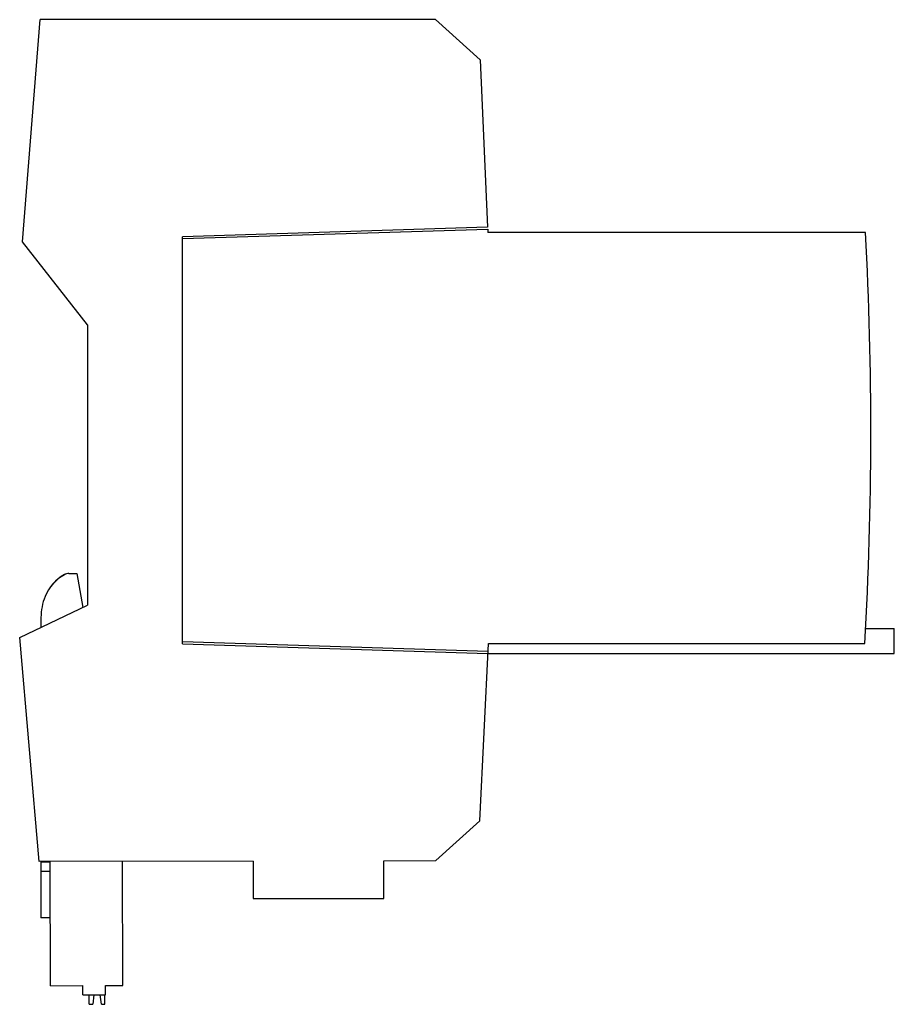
# Model space of a CAD drawing. Header units: millimetres. Extents: x 14 to 107, y 31 to 136.
import ezdxf

# ---------------------------------------------------------------- set-up
doc = ezdxf.new("R2010")
doc.units = ezdxf.units.MM
doc.header["$LTSCALE"] = 10.875352
doc.layers.get('0').update_dxf_attribs({"linetype": 'CONTINUOUS'})

msp = doc.modelspace()

# ---------------------------------------------------------------- linework, layer by layer
at = {"color": 7, "linetype": 'Continuous'}
for p, q in [((14.05, 112.55), (15.94, 136.36)), ((58.32, 136.36), (15.94, 136.36)), ((58.32, 136.36), (63.09, 132.06)), ((63.09, 132.06), (63.9, 114.13)), ((63.9, 114.13), (31.21, 113.11)), ((31.21, 112.91), (63.91, 113.93)), ((63.91, 113.93), (63.93, 113.55)), ((31.21, 69.51), (31.21, 113.11)), ((104.41, 113.55), (63.93, 113.55)), ((21.03, 103.67), (14.05, 112.55)), ((21.03, 103.67), (21.03, 73.63)), ((19.03, 77.05), (19.87, 77.05)), ((19.03, 77.03), (19.87, 77.03)), ((19.87, 77.05), (19.88, 77.03)), ((19.87, 77.03), (20.52, 73.38)), ((13.75, 70.17), (21.03, 73.63)), ((16.03, 72.32), (16.03, 71.25)), ((104.41, 71.15), (107.48, 71.15)), ((107.48, 68.45), (107.48, 71.15)), ((15.85, 46.18), (13.75, 70.17)), ((63.94, 68.67), (31.21, 69.71)), ((31.21, 69.51), (63.93, 68.47)), ((63.08, 50.56), (63.98, 69.55)), ((63.98, 69.55), (104.32, 69.55)), ((63.93, 68.45), (107.48, 68.45)), ((63.08, 50.56), (58.34, 46.29)), ((38.79, 46.24), (15.85, 46.18)), ((16.03, 46.15), (16.03, 40.15)), ((16.03, 46.15), (17.01, 46.15)), ((17.04, 32.88), (17.01, 46.18)), ((24.79, 32.9), (24.76, 46.2)), ((38.79, 46.24), (38.79, 42.24)), ((52.79, 46.27), (58.34, 46.29)), ((52.79, 42.24), (52.79, 46.27)), ((16.03, 45.15), (17.01, 45.15)), ((38.79, 42.24), (52.79, 42.24)), ((17.02, 40.15), (16.03, 40.15)), ((17.04, 32.88), (20.52, 32.89)), ((20.52, 31.89), (20.52, 32.89)), ((22.94, 32.89), (24.79, 32.9)), ((22.94, 31.89), (22.94, 32.89)), ((20.52, 31.89), (22.94, 31.89)), ((21.19, 30.89), (21.19, 31.89)), ((21.71, 31.89), (21.58, 30.89)), ((22.51, 30.89), (22.37, 31.89)), ((22.89, 30.89), (22.89, 31.89)), ((21.19, 30.89), (21.58, 30.89)), ((22.51, 30.89), (22.89, 30.89))]:
    msp.add_line(p, q, dxfattribs=at)
for centre, radius, start, end in [((-295.03, 92.3), 400, 356.7399, 3.0457), ((19.03, 76.05), 1, 90, 119.5392), ((19.03, 76.03), 1, 90, 119.5392), ((20.9, 72.75), 4.79, 119.5392, 157.3759), ((20.9, 72.73), 4.79, 119.5392, 157.3759), ((21.88, 72.32), 5.85, 157.3705, 180), ((21.88, 72.34), 5.85, 157.3705, 157.5534)]:
    msp.add_arc(centre, radius, start, end, dxfattribs=at)

doc.saveas('drawing.dxf')
